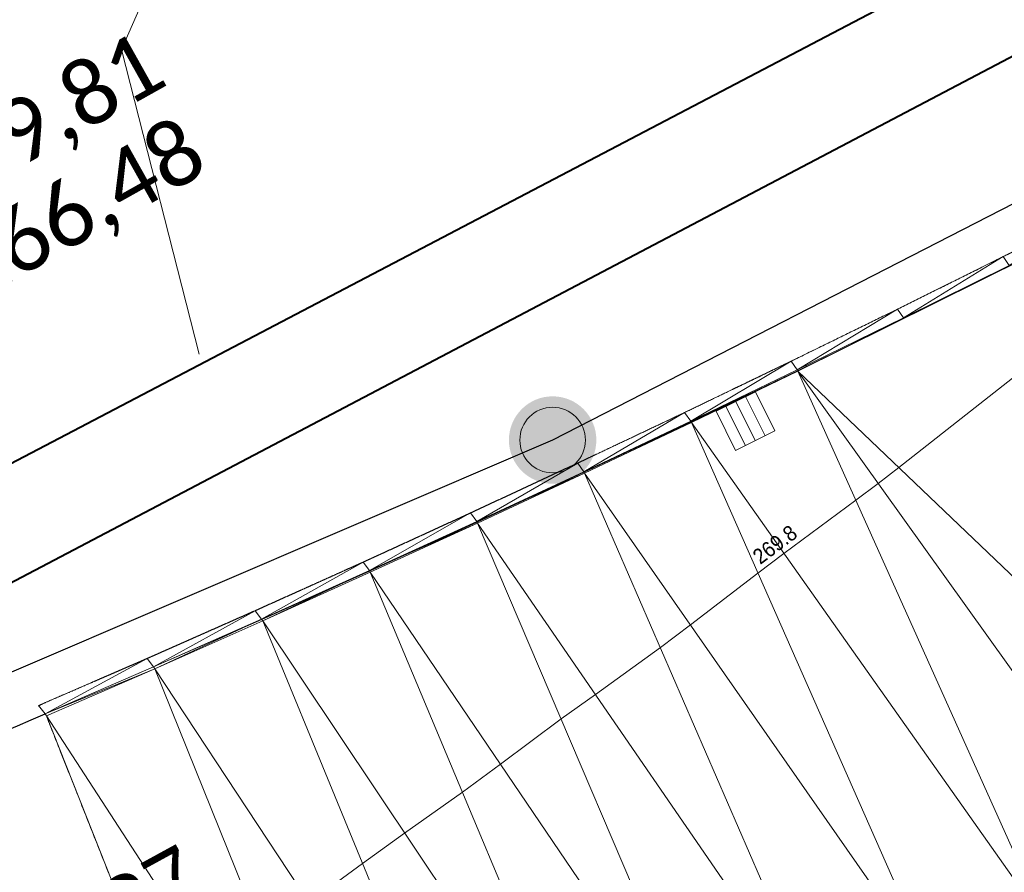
# Model space of a CAD drawing. Header units: millimetres. Extents: x 3402416 to 3403134, y 5267375 to 5268119.
# Tile 30 of 256: x 3402610 to 3402621, y 5267588 to 5267597. Entities that reach past the tile are written whole.
import ezdxf
from ezdxf.enums import TextEntityAlignment as Align

# ---------------------------------------------------------------- set-up
doc = ezdxf.new("R2010")
doc.units = ezdxf.units.MM
doc.header["$MEASUREMENT"] = 0
doc.linetypes.add('100.4', pattern=[0])
doc.linetypes.add('100.5', pattern=[5.5, 3.9, -1.6])
for name, color, linetype, lineweight, true_color in [('ALKIS_Flurstuecksgrenze', 7, 'Continuous', 0, 0xffff80), ('ALKIS_Grenzpunkte_abgemarkt', 7, 'Continuous', 0, 0xffff80), ('ALKIS_Grenzpunkte_endgueltig', 7, 'Continuous', 0, 0x73d156), ('BetaPlan_RW_GW_Schachtnummer', 7, 'Continuous', 0, 0x0072ff), ('IVK_NSH_Modell Hoehenlinien 20 Zentimeter', 7, 'Continuous', 0, 0xe6956a)]:
    doc.layers.add(name, color=color, linetype=linetype, lineweight=lineweight, true_color=true_color)
for name, color, linetype, lineweight in [('IVK_Fahrbahnrand', 7, 'Continuous', 0), ('IVK_NSH_Modell Hoehenlinien Beschriftung', 1, 'Continuous', 0), ('IVK_NSH_Modell Umring Teil West', 7, 'Continuous', 0), ('IVK_NSH_Modell Vermaschung Teil West', 2, 'Continuous', 0), ('IVK_NSH_Topographie Fahrbahnrand', 7, 'Continuous', 0), ('IVK_Rahmen Stempel', 7, 'Continuous', 0), ('IVK_RW Kanal', 90, 'Continuous', 0), ('IVK_Sinkkasten', 7, 'Continuous', 0), ('IVK_SW Kanal', 20, 'Continuous', 0), ('IVK_SW Schachtanschrieb-Hoehen_NSH', 20, 'Continuous', 0), ('LGL_NSH_Zwischenhoehenlinie_2015', 7, 'Continuous', 0)]:
    doc.layers.add(name, color=color, linetype=linetype, lineweight=lineweight)
doc.styles.add('Arial', font='arial.ttf')
doc.styles.add('IVK_Modell Beschriftung Hoehenlinien', font='arial.ttf')
doc.styles.add('Style-Arial Unicode MS', font='ARIALUNI.TTF')

# ---------------------------------------------------------------- blocks, each defined once
blk = doc.blocks.new('VA03A')
at = {"linetype": 'Continuous', "lineweight": 13}
h = blk.add_hatch(color=7, dxfattribs=at)
edge = h.paths.add_edge_path(flags=0)
edge.add_arc((0, 0), 0.05, 0, 360)
blk = doc.blocks.new('Grenzpunkt mit Abmarkung')
at = {"color": 0}
blk.add_circle((0, 0), 0.05, dxfattribs=at)
blk = doc.blocks.new('M8_2')
at = {"color": 0, "linetype": 'ByBlock', "lineweight": -2}
for p, q in [((-0.00501, -0.00499), (-0.00499, 0.00501)), ((-0.00499, 0.00501), (0.00501, 0.00499)), ((-0.00251, 0.005), (-0.00251, -0.005)), ((-0.00001, -0.005), (0.00001, 0.005)), ((0.00251, 0.005), (0.00251, -0.005)), ((0.00501, 0.00499), (0.00499, -0.00501)), ((0.00499, -0.00501), (-0.00501, -0.00499))]:
    blk.add_line(p, q, dxfattribs=at)
blk = doc.blocks.new('GULLI')
at = {"color": 0, "linetype": 'ByBlock', "lineweight": -2, "xscale": 1.000000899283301, "yscale": 1.000000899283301, "zscale": 1.000000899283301, "rotation": 90.07683971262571}
blk.add_blockref('M8_2', (0, 0), dxfattribs=at)

msp = doc.modelspace()

# ---------------------------------------------------------------- linework, layer by layer
at = {"layer": 'ALKIS_Flurstuecksgrenze', "color": 7, "linetype": 'Continuous', "lineweight": 30, "flags": 128}
msp.add_lwpolyline([(3402705.279, 5267640.195), (3402691.552, 5267638.554), (3402686.64, 5267633.462), (3402681.198, 5267629.011), (3402675.305, 5267625.249), (3402627.943, 5267598.841), (3402615.918, 5267592.67), (3402603.512, 5267587.348), (3402590.766, 5267582.887), (3402577.751, 5267579.316), (3402564.515, 5267576.665), (3402551.119, 5267574.905), (3402511.262, 5267571.094), (3402496.555, 5267569.694), (3402487.611, 5267569.384), (3402479.948, 5267569.944), (3402472.465, 5267571.255), (3402465.141, 5267573.296), (3402461.797, 5267574.418)], dxfattribs=at)
at = {"layer": 'IVK_Fahrbahnrand', "color": 7, "linetype": '100.4', "ltscale": 10}
for p, q in [((3402621.072, 5267594.768), (3402622.279, 5267595.378)), ((3402622.35, 5267595.26), (3402618.722, 5267593.457)), ((3402619.861, 5267594.166), (3402621.072, 5267594.768)), ((3402621.14, 5267594.667), (3402619.93, 5267594.066)), ((3402618.646, 5267593.572), (3402619.861, 5267594.166)), ((3402619.93, 5267594.066), (3402618.716, 5267593.472)), ((3402617.428, 5267592.985), (3402618.646, 5267593.572)), ((3402618.716, 5267593.472), (3402617.498, 5267592.886)), ((3402618.722, 5267593.457), (3402617.505, 5267592.871)), ((3402616.205, 5267592.407), (3402617.428, 5267592.985)), ((3402617.498, 5267592.886), (3402616.276, 5267592.308)), ((3402617.505, 5267592.871), (3402616.284, 5267592.292)), ((3402614.979, 5267591.836), (3402616.205, 5267592.407)), ((3402616.276, 5267592.308), (3402615.051, 5267591.738)), ((3402616.284, 5267592.292), (3402615.06, 5267591.721)), ((3402613.75, 5267591.273), (3402614.979, 5267591.836)), ((3402615.051, 5267591.738), (3402613.822, 5267591.176)), ((3402615.06, 5267591.721), (3402613.833, 5267591.158)), ((3402612.516, 5267590.718), (3402613.75, 5267591.273)), ((3402613.822, 5267591.176), (3402612.589, 5267590.623)), ((3402613.833, 5267591.158), (3402612.602, 5267590.602)), ((3402611.28, 5267590.171), (3402612.516, 5267590.718)), ((3402612.589, 5267590.623), (3402611.353, 5267590.077)), ((3402612.602, 5267590.602), (3402611.367, 5267590.054)), ((3402610.039, 5267589.633), (3402611.28, 5267590.171)), ((3402611.353, 5267590.077), (3402610.114, 5267589.539)), ((3402611.367, 5267590.054), (3402610.129, 5267589.514))]:
    msp.add_line(p, q, dxfattribs=at)
at = {"layer": 'IVK_Fahrbahnrand', "color": 7, "linetype": 'Continuous', "lineweight": 30}
msp.add_arc((3402534.067, 5267766.095), 192.238, 290.02192, 293.3027, dxfattribs=at)
at = {"layer": 'IVK_NSH_Modell Hoehenlinien 20 Zentimeter', "color": 32, "linetype": 'Continuous', "lineweight": 13, "true_color": 0xcd6000, "elevation": 269.8, "flags": 128}
for points in [[(3402610.114, 5267589.538), (3402610.15, 5267589.554), (3402611.355, 5267590.074), (3402612.347, 5267590.51), (3402612.592, 5267590.619), (3402613.486, 5267591.018), (3402613.825, 5267591.171), (3402614.216, 5267591.349), (3402615.054, 5267591.732), (3402615.546, 5267591.961), (3402616.28, 5267592.301), (3402616.874, 5267592.582), (3402617.502, 5267592.878), (3402618.185, 5267593.207), (3402618.72, 5267593.463), (3402619.176, 5267593.686), (3402619.579, 5267593.886), (3402622.097, 5267595.136)], [(3402622.551, 5267594.455), (3402619.876, 5267592.356), (3402619.642, 5267592.172), (3402619.385, 5267591.983), (3402618.563, 5267591.374), (3402618.266, 5267591.148), (3402617.495, 5267590.556), (3402617.15, 5267590.296), (3402616.408, 5267589.76), (3402616.015, 5267589.48), (3402615.322, 5267588.962), (3402614.887, 5267588.641), (3402614.224, 5267588.175), (3402613.744, 5267587.825), (3402613.131, 5267587.378), (3402612.596, 5267587.01), (3402612.015, 5267586.613), (3402611.44, 5267586.204)]]:
    msp.add_lwpolyline(points, dxfattribs=at)
at = {"layer": 'IVK_NSH_Modell Umring Teil West', "color": 6, "linetype": '100.5', "ltscale": 10, "true_color": 0xe202f2}
msp.add_open_spline([(3402628.253, 5267598.544, 269.937), (3402641.757, 5267606.054, 270.023), (3402657.553, 5267614.878, 270.114), (3402675.255, 5267624.773, 270.207), (3402675.324, 5267624.659, 270.079), (3402684.824, 5267621.981, 270.344), (3402684.826, 5267621.97, 270.458), (3402684.883, 5267621.864, 270.458), (3402685.543, 5267620.164, 270.387), (3402685.562, 5267620.086, 270.387), (3402685.564, 5267620.075, 270.322), (3402687.058, 5267616.919, 270.241), (3402687.044, 5267616.907, 270.297), (3402687.083, 5267616.837, 270.298), (3402687.222, 5267616.45, 270.294), (3402686.878, 5267615.082, 270.225), (3402688.132, 5267612.963, 270.158), (3402688.854, 5267611.727, 270.108), (3402692.632, 5267606.31, 265.792), (3402690.801, 5267601.975, 265.743), (3402690.498, 5267601.81, 265.685), (3402692.019, 5267598.974, 264.145), (3402693.751, 5267596.039, 263.722), (3402697.143, 5267589.96, 261.397), (3402697.219, 5267589.903, 261.323), (3402701.143, 5267583.189, 261.113), (3402700.796, 5267582.857, 261.114), (3402700.48, 5267582.471, 261.115), (3402700.24, 5267582.096, 261.116), (3402700.018, 5267581.634, 261.118), (3402699.865, 5267581.182, 261.121), (3402699.759, 5267580.656, 261.123), (3402699.724, 5267580.1, 261.127), (3402699.757, 5267579.607, 261.13), (3402699.84, 5267579.163, 261.133), (3402699.968, 5267578.744, 261.136), (3402700.137, 5267578.349, 261.14), (3402700.357, 5267577.958, 261.143), (3402700.601, 5267577.618, 261.146), (3402700.875, 5267577.308, 261.149), (3402701.194, 5267577.017, 261.152), (3402701.458, 5267576.818, 261.155), (3402701.77, 5267576.623, 261.157), (3402702.079, 5267576.466, 261.16), (3402702.457, 5267576.317, 261.162), (3402702.826, 5267576.211, 261.164), (3402703.183, 5267576.145, 261.166), (3402703.533, 5267576.111, 261.168), (3402703.896, 5267576.109, 261.169), (3402704.292, 5267576.143, 261.171), (3402704.681, 5267576.217, 261.172), (3402704.965, 5267576.296, 261.173), (3402705.217, 5267576.386, 261.173), (3402707.832, 5267577.842, 261.175), (3402709.09, 5267572.866, 261.096), (3402708.405, 5267568.61, 260.907), (3402698.283, 5267563.277, 261.169), (3402693.549, 5267560.553, 260.917), (3402685.523, 5267555.965, 261.026), (3402668.604, 5267549.392, 261.028), (3402659.972, 5267545.813, 260.693), (3402647.149, 5267540.036, 260.412), (3402637.208, 5267534.921, 260.309), (3402625.271, 5267527.783, 260.374), (3402614.853, 5267521.252, 260.423), (3402604.386, 5267513.647, 260.492), (3402591.208, 5267503.377, 260.76), (3402587.076, 5267508.519, 261.16), (3402587.731, 5267518.469, 265.454), (3402582.621, 5267519.527, 265.304), (3402588.906, 5267527.261, 265.481), (3402594.968, 5267537.514, 265.929), (3402603.304, 5267546.246, 266.775), (3402600.832, 5267549.266, 266.887), (3402596.744, 5267551.245, 269.012), (3402591.885, 5267549.833, 268.92), (3402587.239, 5267546.861, 269.081), (3402581.243, 5267547.71, 269.55), (3402581.129, 5267547.828, 269.548), (3402576.83, 5267544.403, 269.457), (3402573.092, 5267540.608, 269.43), (3402571.878, 5267541.8, 269.408), (3402570.615, 5267542.617, 269.407), (3402574.302, 5267546.633, 269.398), (3402567.663, 5267563.645, 269.883), (3402562.649, 5267562.897, 269.866), (3402562.595, 5267563.239, 269.861), (3402562.584, 5267563.318, 269.86), (3402562.11, 5267566.725, 269.873), (3402562.099, 5267566.805, 269.873), (3402563.338, 5267566.977, 269.879), (3402565.816, 5267567.348, 269.89), (3402567.039, 5267567.542, 269.896), (3402568.655, 5267567.813, 269.908), (3402570.73, 5267568.179, 269.912), (3402571.95, 5267568.407, 269.917), (3402573.148, 5267568.637, 269.923), (3402576.065, 5267569.267, 269.935), (3402578.987, 5267569.94, 269.946), (3402580.21, 5267570.222, 269.951), (3402581.417, 5267570.509, 269.956), (3402582.621, 5267570.804, 269.961), (3402583.824, 5267571.107, 269.967), (3402585.018, 5267571.417, 269.972), (3402587.407, 5267572.063, 269.983), (3402592.197, 5267573.463, 270.005), (3402594.547, 5267574.203, 270.015), (3402595.726, 5267574.586, 270.02), (3402596.901, 5267574.978, 270.026), (3402598.088, 5267575.384, 270.031), (3402599.405, 5267575.831, 270.038), (3402600.717, 5267576.286, 270.045), (3402602.256, 5267576.82, 270.053), (3402603.278, 5267577.202, 270.058), (3402604.589, 5267577.686, 270.064), (3402605.878, 5267578.171, 270.071), (3402607.163, 5267578.664, 270.078), (3402608.444, 5267579.165, 270.085), (3402609.722, 5267579.675, 270.091), (3402613.612, 5267581.348, 270.009), (3402612.713, 5267582.91, 270.024), (3402612.692, 5267583.028, 270.024), (3402612.691, 5267583.046, 269.904), (3402610.129, 5267589.514, 269.691), (3402610.114, 5267589.539, 269.803), (3402610.039, 5267589.633, 269.803), (3402611.28, 5267590.171, 269.812), (3402612.516, 5267590.718, 269.821), (3402613.75, 5267591.273, 269.83), (3402614.979, 5267591.836, 269.839), (3402616.205, 5267592.407, 269.848), (3402617.428, 5267592.985, 269.857), (3402618.646, 5267593.572, 269.866), (3402619.861, 5267594.166, 269.874), (3402621.072, 5267594.768, 269.883), (3402622.279, 5267595.378, 269.892), (3402623.481, 5267595.996, 269.901), (3402624.68, 5267596.621, 269.91), (3402625.875, 5267597.255, 269.919), (3402627.066, 5267597.896, 269.928), (3402628.253, 5267598.544, 269.937)], degree=1, dxfattribs=at)
at = {"layer": 'IVK_NSH_Modell Vermaschung Teil West'}
for points in [[(3402621.072, 5267594.768, 269.883), (3402622.279, 5267595.378, 269.892), (3402621.14, 5267594.667, 269.891)], [(3402622.35, 5267595.26, 269.776), (3402624.076, 5267588.347, 269.982), (3402618.722, 5267593.457, 269.75)], [(3402618.722, 5267593.457, 269.75), (3402621.14, 5267594.667, 269.891), (3402622.35, 5267595.26, 269.776)], [(3402621.072, 5267594.768, 269.883), (3402619.93, 5267594.066, 269.883), (3402619.861, 5267594.166, 269.874)], [(3402619.93, 5267594.066, 269.883), (3402621.072, 5267594.768, 269.883), (3402621.14, 5267594.667, 269.891)], [(3402619.93, 5267594.066, 269.883), (3402621.14, 5267594.667, 269.891), (3402618.722, 5267593.457, 269.75)], [(3402618.646, 5267593.572, 269.866), (3402619.861, 5267594.166, 269.874), (3402618.716, 5267593.472, 269.874)], [(3402619.861, 5267594.166, 269.874), (3402619.93, 5267594.066, 269.883), (3402618.716, 5267593.472, 269.874)], [(3402618.716, 5267593.472, 269.874), (3402619.93, 5267594.066, 269.883), (3402618.722, 5267593.457, 269.75)], [(3402617.428, 5267592.985, 269.857), (3402618.646, 5267593.572, 269.866), (3402617.498, 5267592.886, 269.864)], [(3402618.646, 5267593.572, 269.866), (3402618.716, 5267593.472, 269.874), (3402617.498, 5267592.886, 269.864)], [(3402618.716, 5267593.472, 269.874), (3402618.722, 5267593.457, 269.75), (3402617.498, 5267592.886, 269.864)], [(3402617.498, 5267592.886, 269.864), (3402618.722, 5267593.457, 269.75), (3402617.505, 5267592.871, 269.742)], [(3402617.505, 5267592.871, 269.742), (3402618.722, 5267593.457, 269.75), (3402621.571, 5267587.117, 269.965)], [(3402618.722, 5267593.457, 269.75), (3402624.076, 5267588.347, 269.982), (3402622.825, 5267587.728, 269.973)], [(3402622.825, 5267587.728, 269.973), (3402621.571, 5267587.117, 269.965), (3402618.722, 5267593.457, 269.75)], [(3402617.428, 5267592.985, 269.857), (3402616.276, 5267592.308, 269.855), (3402616.205, 5267592.407, 269.848)], [(3402617.428, 5267592.985, 269.857), (3402617.498, 5267592.886, 269.864), (3402616.276, 5267592.308, 269.855)], [(3402617.498, 5267592.886, 269.864), (3402617.505, 5267592.871, 269.742), (3402616.276, 5267592.308, 269.855)], [(3402616.276, 5267592.308, 269.855), (3402617.505, 5267592.871, 269.742), (3402616.284, 5267592.292, 269.733)], [(3402616.284, 5267592.292, 269.733), (3402617.505, 5267592.871, 269.742), (3402620.313, 5267586.513, 269.956)], [(3402621.571, 5267587.117, 269.965), (3402620.313, 5267586.513, 269.956), (3402617.505, 5267592.871, 269.742)], [(3402614.979, 5267591.836, 269.839), (3402616.205, 5267592.407, 269.848), (3402615.051, 5267591.738, 269.845)], [(3402616.205, 5267592.407, 269.848), (3402616.276, 5267592.308, 269.855), (3402615.051, 5267591.738, 269.845)], [(3402615.051, 5267591.738, 269.845), (3402616.276, 5267592.308, 269.855), (3402616.284, 5267592.292, 269.733)], [(3402616.284, 5267592.292, 269.733), (3402615.06, 5267591.721, 269.725), (3402615.051, 5267591.738, 269.845)], [(3402615.06, 5267591.721, 269.725), (3402616.284, 5267592.292, 269.733), (3402619.051, 5267585.917, 269.947)], [(3402620.313, 5267586.513, 269.956), (3402619.051, 5267585.917, 269.947), (3402616.284, 5267592.292, 269.733)], [(3402614.979, 5267591.836, 269.839), (3402613.822, 5267591.176, 269.835), (3402613.75, 5267591.273, 269.83)], [(3402614.979, 5267591.836, 269.839), (3402615.051, 5267591.738, 269.845), (3402613.822, 5267591.176, 269.835)], [(3402613.822, 5267591.176, 269.835), (3402615.051, 5267591.738, 269.845), (3402615.06, 5267591.721, 269.725)], [(3402615.06, 5267591.721, 269.725), (3402613.833, 5267591.158, 269.716), (3402613.822, 5267591.176, 269.835)], [(3402615.06, 5267591.721, 269.725), (3402617.786, 5267585.328, 269.939), (3402613.833, 5267591.158, 269.716)], [(3402615.06, 5267591.721, 269.725), (3402619.051, 5267585.917, 269.947), (3402617.786, 5267585.328, 269.939)], [(3402612.516, 5267590.718, 269.821), (3402613.75, 5267591.273, 269.83), (3402612.589, 5267590.623, 269.825)], [(3402612.589, 5267590.623, 269.825), (3402613.75, 5267591.273, 269.83), (3402613.822, 5267591.176, 269.835)], [(3402613.822, 5267591.176, 269.835), (3402612.602, 5267590.602, 269.708), (3402612.589, 5267590.623, 269.825)], [(3402613.822, 5267591.176, 269.835), (3402613.833, 5267591.158, 269.716), (3402612.602, 5267590.602, 269.708)], [(3402613.833, 5267591.158, 269.716), (3402616.517, 5267584.746, 269.93), (3402612.602, 5267590.602, 269.708)], [(3402613.833, 5267591.158, 269.716), (3402617.786, 5267585.328, 269.939), (3402616.517, 5267584.746, 269.93)], [(3402611.28, 5267590.171, 269.812), (3402612.516, 5267590.718, 269.821), (3402611.353, 5267590.077, 269.814)], [(3402612.516, 5267590.718, 269.821), (3402612.589, 5267590.623, 269.825), (3402611.353, 5267590.077, 269.814)], [(3402611.353, 5267590.077, 269.814), (3402612.589, 5267590.623, 269.825), (3402611.367, 5267590.054, 269.699)], [(3402612.589, 5267590.623, 269.825), (3402612.602, 5267590.602, 269.708), (3402611.367, 5267590.054, 269.699)], [(3402612.602, 5267590.602, 269.708), (3402615.245, 5267584.172, 269.921), (3402611.367, 5267590.054, 269.699)], [(3402616.517, 5267584.746, 269.93), (3402615.245, 5267584.172, 269.921), (3402612.602, 5267590.602, 269.708)], [(3402611.28, 5267590.171, 269.812), (3402610.114, 5267589.539, 269.803), (3402610.039, 5267589.633, 269.803)], [(3402611.28, 5267590.171, 269.812), (3402611.353, 5267590.077, 269.814), (3402610.114, 5267589.539, 269.803)], [(3402610.114, 5267589.539, 269.803), (3402611.353, 5267590.077, 269.814), (3402611.367, 5267590.054, 269.699)], [(3402610.114, 5267589.539, 269.803), (3402611.367, 5267590.054, 269.699), (3402610.129, 5267589.514, 269.691)], [(3402610.129, 5267589.514, 269.691), (3402611.367, 5267590.054, 269.699), (3402613.97, 5267583.605, 269.913)], [(3402611.367, 5267590.054, 269.699), (3402615.245, 5267584.172, 269.921), (3402613.97, 5267583.605, 269.913)], [(3402610.129, 5267589.514, 269.691), (3402613.97, 5267583.605, 269.913), (3402612.691, 5267583.046, 269.904)]]:
    msp.add_3dface(points, dxfattribs=at)
at = {"layer": 'IVK_NSH_Topographie Fahrbahnrand', "color": 7, "linetype": '100.4', "ltscale": 10}
for p, q in [((3402621.072, 5267594.768, 269.883), (3402622.279, 5267595.378, 269.892)), ((3402622.35, 5267595.26, 269.776), (3402618.722, 5267593.457, 269.75)), ((3402619.861, 5267594.166, 269.874), (3402621.072, 5267594.768, 269.883)), ((3402621.14, 5267594.667, 269.891), (3402619.93, 5267594.066, 269.883)), ((3402618.646, 5267593.572, 269.866), (3402619.861, 5267594.166, 269.874)), ((3402619.93, 5267594.066, 269.883), (3402618.716, 5267593.472, 269.874)), ((3402617.428, 5267592.985, 269.857), (3402618.646, 5267593.572, 269.866)), ((3402618.716, 5267593.472, 269.874), (3402617.498, 5267592.886, 269.864)), ((3402618.722, 5267593.457, 269.75), (3402617.505, 5267592.871, 269.742)), ((3402616.205, 5267592.407, 269.848), (3402617.428, 5267592.985, 269.857)), ((3402617.498, 5267592.886, 269.864), (3402616.276, 5267592.308, 269.855)), ((3402617.505, 5267592.871, 269.742), (3402616.284, 5267592.292, 269.733)), ((3402614.979, 5267591.836, 269.839), (3402616.205, 5267592.407, 269.848)), ((3402616.276, 5267592.308, 269.855), (3402615.051, 5267591.738, 269.845)), ((3402616.284, 5267592.292, 269.733), (3402615.06, 5267591.721, 269.725)), ((3402613.75, 5267591.273, 269.83), (3402614.979, 5267591.836, 269.839)), ((3402615.051, 5267591.738, 269.845), (3402613.822, 5267591.176, 269.835)), ((3402615.06, 5267591.721, 269.725), (3402613.833, 5267591.158, 269.716)), ((3402612.516, 5267590.718, 269.821), (3402613.75, 5267591.273, 269.83)), ((3402613.822, 5267591.176, 269.835), (3402612.589, 5267590.623, 269.825)), ((3402613.833, 5267591.158, 269.716), (3402612.602, 5267590.602, 269.708)), ((3402611.28, 5267590.171, 269.812), (3402612.516, 5267590.718, 269.821)), ((3402612.589, 5267590.623, 269.825), (3402611.353, 5267590.077, 269.814)), ((3402612.602, 5267590.602, 269.708), (3402611.367, 5267590.054, 269.699)), ((3402610.039, 5267589.633, 269.803), (3402611.28, 5267590.171, 269.812)), ((3402611.353, 5267590.077, 269.814), (3402610.114, 5267589.539, 269.803)), ((3402611.367, 5267590.054, 269.699), (3402610.129, 5267589.514, 269.691))]:
    msp.add_line(p, q, dxfattribs=at)
at = {"layer": 'IVK_Rahmen Stempel', "color": 7, "linetype": 'Continuous', "lineweight": 30}
msp.add_3dface([(3402461.797, 5267374.849), (3403134.297, 5267374.849), (3403134.297, 5268117.349), (3402461.797, 5268117.349)], dxfattribs=at)
msp.add_3dface([(3402461.797, 5267374.849), (3403134.297, 5267374.849), (3403134.297, 5268117.349), (3402461.797, 5268117.349)], dxfattribs=at)
at = {"layer": 'IVK_RW Kanal', "linetype": 'Continuous', "lineweight": 40}
msp.add_line((3402606.337, 5267589.26), (3402633.584, 5267603.587), dxfattribs=at)
at = {"layer": 'IVK_SW Kanal', "linetype": 'Continuous', "lineweight": 40}
msp.add_line((3402606.318, 5267590.62), (3402627.554, 5267601.747), dxfattribs=at)
at = {"layer": 'LGL_NSH_Zwischenhoehenlinie_2015', "color": 190, "linetype": 'Continuous', "true_color": 0x9002f5, "elevation": 269.8, "flags": 128}
msp.add_lwpolyline([(3402594.866, 5267610.943), (3402608.647, 5267604.483), (3402609.511, 5267604.572), (3402610.375, 5267604.572), (3402610.415, 5267604.498), (3402611.279, 5267604.498), (3402612.143, 5267604.513), (3402612.315, 5267603.027), (3402612.311, 5267602.954), (3402612.672, 5267602.81), (3402612.951, 5267602.47), (3402613.175, 5267602.076), (3402613.224, 5267600.968), (3402613.176, 5267600.888), (3402613.161, 5267600.539), (3402613.138, 5267600.451), (3402612.852, 5267600.117), (3402612.874, 5267600.032), (3402612.55, 5267599.728), (3402611.366, 5267598), (3402610.988, 5267597.136), (3402611.876, 5267593.654)], dxfattribs=at)

# ---------------------------------------------------------------- block references
at = {"layer": 'ALKIS_Grenzpunkte_abgemarkt', "color": 7, "xscale": 7.5, "yscale": 7.5, "zscale": 7.5}
msp.add_blockref('Grenzpunkt mit Abmarkung', (3402615.918, 5267592.67), dxfattribs=at)
at = {"layer": 'ALKIS_Grenzpunkte_endgueltig', "color": 254, "ltscale": 0.5, "true_color": 0xbfffbf, "xscale": 10, "yscale": 10, "zscale": 10}
msp.add_blockref('VA03A', (3402615.918, 5267592.67), dxfattribs=at)
at = {"layer": 'IVK_Sinkkasten', "color": 7, "linetype": 'Continuous', "lineweight": 13, "xscale": 49.99999999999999, "yscale": 49.99999999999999, "zscale": 100, "rotation": 296.3465978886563}
msp.add_blockref('GULLI', (3402618.124, 5267592.887), dxfattribs=at)

# ---------------------------------------------------------------- texts
at = {"layer": 'BetaPlan_RW_GW_Schachtnummer', "color": 3, "linetype": 'Continuous', "insert": (3402608.217, 5267586.192), "char_height": 0.72, "attachment_point": 1, "rotation": 28.6744, "line_spacing_factor": 0.69, "style": 'Arial'}
msp.add_mtext('\\fArial Unicode MS|b0|i0|c00|p39;3020787', dxfattribs=at)
at = {"layer": 'IVK_NSH_Modell Hoehenlinien Beschriftung', "color": 7, "linetype": 'Continuous', "style": 'IVK_Modell Beschriftung Hoehenlinien', "width": 0.9}
msp.add_text('269.8', height=0.175, rotation=36.8704, dxfattribs=at).set_placement((3402618.544, 5267591.363, 269.8), align=Align.BOTTOM_CENTER)
at = {"layer": 'IVK_SW Schachtanschrieb-Hoehen_NSH', "linetype": 'Continuous', "lineweight": 106, "char_height": 0.72, "attachment_point": 7, "rotation": 29.2655, "line_spacing_factor": 0.6, "style": 'Style-Arial Unicode MS'}
for s, insert in [('NSH DH \\fCalibri|b0|i0|c00|p39;269,81', (3402605.282, 5267593.075)), ('NSH SH \\fCalibri|b0|i0|c00|p39;266,48\\fArial Unicode MS|b0|i0|c00|p39; ', (3402605.798, 5267592.114))]:
    msp.add_mtext(s, dxfattribs=dict(at, insert=insert))

doc.saveas('drawing.dxf')
